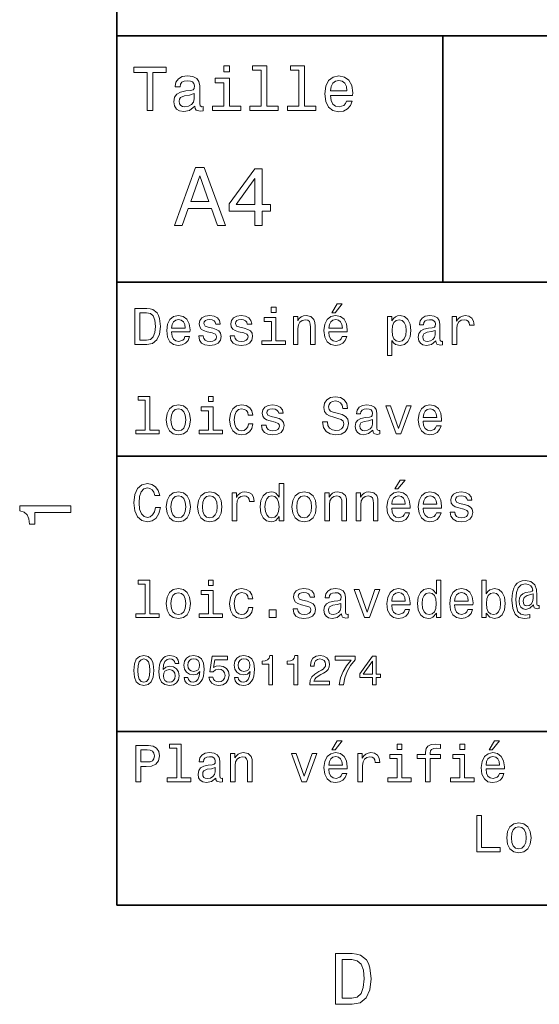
# Model space of a CAD drawing. Extents: x 0 to 210, y 0 to 297.
# Tile 1 of 5: x 3 to 39, y 3 to 71. Entities that reach past the tile are written whole.
import ezdxf

# ---------------------------------------------------------------- set-up
doc = ezdxf.new("R2010")
doc.units = 0

msp = doc.modelspace()

# ---------------------------------------------------------------- linework, layer by layer
at = {"color": 7, "lineweight": 35}
for p, q in [((10, 287), (10, 10)), ((10, 10), (10, 70)), ((10, 70), (200, 70)), ((10, 53), (75, 53)), ((10, 41), (75, 41)), ((10, 22), (75, 22)), ((10, 10), (200, 10)), ((10, 10), (200, 10))]:
    msp.add_line(p, q, dxfattribs=at)
at = {"color": 7, "lineweight": 35, "ltscale": 0.425}
msp.add_line((32.5, 53), (32.5, 70), dxfattribs=at)
at = {"color": 7, "lineweight": 13}
for points in [[(12.102305, 64.837173), (12.5, 64.837173), (12.5, 67.47406), (13.407782, 67.47406), (13.407782, 67.837173), (11.190202, 67.837173), (11.190202, 67.47406), (12.102305, 67.47406)], [(17.786743, 67.940918), (17.384727, 67.940918), (17.384727, 67.508644), (17.786743, 67.508644)], [(19.969742, 67.621033), (19.969742, 65.157059), (19.187321, 65.157059), (19.187321, 64.837173), (21.128242, 64.837173), (21.128242, 65.157059), (20.350145, 65.157059), (20.350145, 67.940918), (19.373199, 67.940918), (19.373199, 67.621033)], [(22.572048, 67.621033), (22.572048, 65.157059), (21.789627, 65.157059), (21.789627, 64.837173), (23.730549, 64.837173), (23.730549, 65.157059), (22.95245, 65.157059), (22.95245, 67.940918), (21.975506, 67.940918), (21.975506, 67.621033)], [(15.387609, 65.139771), (15.387609, 65.126801), (15.409222, 64.979828), (15.474064, 64.876076), (15.746398, 64.793945), (15.958214, 64.828529), (15.958214, 65.122475), (15.867435, 65.109505), (15.746398, 65.165703), (15.724785, 65.338615), (15.724785, 66.540344), (15.672911, 66.84726), (15.521614, 67.0634), (15.257925, 67.193085), (14.886168, 67.240631), (14.523055, 67.188759), (14.255043, 67.041786), (14.086455, 66.812675), (14.03026, 66.510086), (14.03026, 66.484146), (14.371758, 66.484146), (14.402018, 66.665703), (14.497118, 66.795387), (14.652739, 66.873199), (14.873199, 66.903458), (15.085014, 66.881844), (15.236311, 66.817001), (15.327089, 66.704605), (15.357349, 66.548988), (15.340057, 66.367432), (15.270893, 66.276657), (15.097982, 66.233429), (14.773775, 66.198845), (14.402018, 66.121033), (14.138329, 65.982704), (13.982709, 65.766571), (13.935159, 65.446686), (13.978386, 65.161385), (14.112392, 64.949562), (14.32853, 64.815559), (14.626801, 64.768013), (15.028818, 64.858788)], [(17.773775, 65.157059), (17.773775, 67.080688), (16.796829, 67.080688), (16.796829, 66.756485), (17.393372, 66.756485), (17.393372, 65.157059), (16.615274, 65.157059), (16.615274, 64.837173), (18.56052, 64.837173), (18.56052, 65.157059)], [(24.750721, 65.887604), (26.272335, 65.887604), (26.276657, 66.064842), (26.207493, 66.561958), (26.017292, 66.933716), (25.714699, 67.158501), (25.312681, 67.240631), (24.919308, 67.154175), (24.616714, 66.912102), (24.422192, 66.51873), (24.353027, 66), (24.417868, 65.4683), (24.612392, 65.079247), (24.910664, 64.837173), (25.299713, 64.755043), (25.636889, 64.811234), (25.913546, 64.958214), (26.116714, 65.191643), (26.233429, 65.502876), (25.857349, 65.502876), (25.779541, 65.329971), (25.667149, 65.200287), (25.347263, 65.096542), (25.100864, 65.144089), (24.914986, 65.295387), (24.793949, 65.541786), (24.750721, 65.874634)], [(24.750721, 66.207489), (24.798271, 66.50576), (24.914986, 66.726219), (25.09222, 66.860229), (25.325649, 66.907776), (25.554756, 66.860229), (25.731989, 66.726219), (25.840057, 66.50576), (25.878963, 66.207489)], [(15.344381, 65.649857), (15.292507, 65.425072), (15.154179, 65.252159), (14.946686, 65.139771), (14.691643, 65.100861), (14.527378, 65.122475), (14.410664, 65.191643), (14.337176, 65.312675), (14.315562, 65.481262), (14.332853, 65.632561), (14.402018, 65.740631), (14.678675, 65.861671), (15.028818, 65.913544), (15.344381, 66.017288)], [(13.982709, 56.9049), (14.512968, 56.9049), (14.933718, 58.080692), (16.53026, 58.080692), (16.951008, 56.9049), (17.492796, 56.9049), (16.028818, 60.910664), (15.440922, 60.910664)], [(19.521614, 56.9049), (20.040346, 56.9049), (20.040346, 57.896255), (20.61095, 57.896255), (20.61095, 58.357349), (20.040346, 58.357349), (20.040346, 60.818443), (19.51585, 60.818443), (17.763689, 58.403458), (17.763689, 57.896255), (19.521614, 57.896255)], [(15.118155, 58.570606), (15.73487, 60.334293), (16.351585, 58.570606)], [(18.247839, 58.357349), (19.521614, 60.149857), (19.521614, 58.357349)], [(12.080691, 51.190563), (11.248559, 51.190563), (11.248559, 48.690563), (12.080691, 48.690563), (12.473343, 48.769814), (12.76513, 49.011169), (12.945245, 49.40382), (13.010086, 49.940563), (12.95245, 50.488113), (12.880404, 50.70425), (12.779539, 50.877163), (12.487752, 51.111313), (12.29683, 51.168949)], [(20.992796, 51.27702), (20.65778, 51.27702), (20.65778, 50.916786), (20.992796, 50.916786)], [(24.847263, 50.88797), (25.059799, 50.88797), (25.560518, 51.500362), (25.207493, 51.500362)], [(12.055475, 50.891571), (12.32925, 50.837536), (12.516571, 50.671829), (12.628242, 50.376442), (12.664265, 49.940563), (12.62464, 49.519093), (12.512968, 49.223705), (12.322046, 49.047192), (12.055475, 48.989555), (11.583573, 48.989555), (11.583573, 50.891571)], [(13.784582, 49.565922), (15.052593, 49.565922), (15.056196, 49.713619), (14.998559, 50.127884), (14.840057, 50.437683), (14.587896, 50.625), (14.252882, 50.693443), (13.925072, 50.621399), (13.672911, 50.41967), (13.510807, 50.091862), (13.45317, 49.659584), (13.507204, 49.216499), (13.669309, 48.892292), (13.917868, 48.690563), (14.242075, 48.62212), (14.523055, 48.668949), (14.753602, 48.791428), (14.922911, 48.98595), (15.020173, 49.245319), (14.706772, 49.245319), (14.641931, 49.101227), (14.548271, 48.993156), (14.2817, 48.9067), (14.076368, 48.946327), (13.92147, 49.072407), (13.820605, 49.27774), (13.784582, 49.555115)], [(13.784582, 49.832493), (13.824207, 50.081055), (13.92147, 50.264771), (14.069164, 50.376442), (14.263689, 50.416069), (14.454611, 50.376442), (14.602305, 50.264771), (14.692363, 50.081055), (14.724784, 49.832493)], [(16.623199, 49.818085), (16.317003, 49.890129), (16.090057, 49.972984), (16.014408, 50.142292), (16.036022, 50.261169), (16.111671, 50.347622), (16.23415, 50.401657), (16.410664, 50.423271), (16.579971, 50.401657), (16.713257, 50.336815), (16.799711, 50.239555), (16.835735, 50.109871), (17.145533, 50.109871), (17.145533, 50.117077), (17.091499, 50.351227), (16.943804, 50.534943), (16.713257, 50.650219), (16.410664, 50.693443), (16.104467, 50.650219), (15.881124, 50.531342), (15.740634, 50.354828), (15.697407, 50.131485), (15.729827, 49.915348), (15.830692, 49.76405), (15.996398, 49.655983), (16.237753, 49.580334), (16.590778, 49.493877), (16.806915, 49.40382), (16.864553, 49.331772), (16.886168, 49.223705), (16.853746, 49.09042), (16.767292, 48.989555), (16.626801, 48.924713), (16.439482, 48.903099), (16.241354, 48.924713), (16.097263, 49.000362), (16, 49.122841), (15.960375, 49.292149), (15.654179, 49.292149), (15.704611, 49.003963), (15.852305, 48.795029), (16.086456, 48.668949), (16.410664, 48.62212), (16.749279, 48.668949), (16.997839, 48.795029), (17.149136, 48.996758), (17.203171, 49.259727), (17.163544, 49.486671), (17.051872, 49.641571), (16.868156, 49.742435)], [(18.791786, 49.818085), (18.485592, 49.890129), (18.258646, 49.972984), (18.182997, 50.142292), (18.204611, 50.261169), (18.28026, 50.347622), (18.402739, 50.401657), (18.57925, 50.423271), (18.74856, 50.401657), (18.881844, 50.336815), (18.9683, 50.239555), (19.004322, 50.109871), (19.314121, 50.109871), (19.314121, 50.117077), (19.260086, 50.351227), (19.112392, 50.534943), (18.881844, 50.650219), (18.57925, 50.693443), (18.273056, 50.650219), (18.049713, 50.531342), (17.909222, 50.354828), (17.865993, 50.131485), (17.898415, 49.915348), (17.999279, 49.76405), (18.164986, 49.655983), (18.406342, 49.580334), (18.759367, 49.493877), (18.975504, 49.40382), (19.033142, 49.331772), (19.054756, 49.223705), (19.022335, 49.09042), (18.935879, 48.989555), (18.795389, 48.924713), (18.60807, 48.903099), (18.409943, 48.924713), (18.26585, 49.000362), (18.168589, 49.122841), (18.128963, 49.292149), (17.822767, 49.292149), (17.873199, 49.003963), (18.020893, 48.795029), (18.255043, 48.668949), (18.57925, 48.62212), (18.917868, 48.668949), (19.166428, 48.795029), (19.317722, 48.996758), (19.371758, 49.259727), (19.332134, 49.486671), (19.220463, 49.641571), (19.036743, 49.742435)], [(20.981989, 48.957134), (20.981989, 50.560158), (20.167868, 50.560158), (20.167868, 50.289986), (20.664986, 50.289986), (20.664986, 48.957134), (20.016571, 48.957134), (20.016571, 48.690563), (21.637608, 48.690563), (21.637608, 48.957134)], [(22.181557, 48.690563), (22.498558, 48.690563), (22.498558, 49.807278), (22.530979, 50.063042), (22.635447, 50.250362), (22.79755, 50.365635), (23.013689, 50.408863), (23.1866, 50.372841), (23.294668, 50.275578), (23.348703, 50.113472), (23.366714, 49.897335), (23.366714, 48.690563), (23.683718, 48.690563), (23.683718, 49.962177), (23.669308, 50.217941), (23.604465, 50.430477), (23.39193, 50.625), (23.060518, 50.693443), (22.876801, 50.668228), (22.721901, 50.599785), (22.588615, 50.484512), (22.48415, 50.329613), (22.48415, 50.625), (22.181557, 50.625)], [(24.627522, 49.565922), (25.895533, 49.565922), (25.899136, 49.713619), (25.841499, 50.127884), (25.682997, 50.437683), (25.430836, 50.625), (25.095821, 50.693443), (24.768011, 50.621399), (24.51585, 50.41967), (24.353746, 50.091862), (24.296108, 49.659584), (24.350143, 49.216499), (24.512247, 48.892292), (24.760807, 48.690563), (25.085014, 48.62212), (25.365993, 48.668949), (25.596542, 48.791428), (25.76585, 48.98595), (25.863113, 49.245319), (25.549711, 49.245319), (25.484871, 49.101227), (25.391209, 48.993156), (25.12464, 48.9067), (24.919308, 48.946327), (24.764408, 49.072407), (24.663544, 49.27774), (24.627522, 49.555115)], [(24.627522, 49.832493), (24.667147, 50.081055), (24.764408, 50.264771), (24.912104, 50.376442), (25.106628, 50.416069), (25.29755, 50.376442), (25.445244, 50.264771), (25.535301, 50.081055), (25.567722, 49.832493)], [(28.986311, 50.326012), (28.986311, 50.625), (28.669308, 50.625), (28.669308, 47.941284), (28.986311, 47.941284), (28.986311, 48.98595), (29.097982, 48.816643), (29.224064, 48.704971), (29.541067, 48.62212), (29.84366, 48.690563), (30.081411, 48.895893), (30.236311, 49.2201), (30.293949, 49.659584), (30.236311, 50.095463), (30.081411, 50.41967), (29.84366, 50.621399), (29.541067, 50.693443), (29.368156, 50.671829), (29.220461, 50.603386), (29.094381, 50.488113)], [(29.487032, 48.9067), (29.274496, 48.953533), (29.119596, 49.097622), (29.022335, 49.331772), (28.989914, 49.659584), (29.022335, 49.983791), (29.119596, 50.217941), (29.274496, 50.358429), (29.487032, 50.408863), (29.681557, 50.358429), (29.836456, 50.21434), (29.933718, 49.98019), (29.96974, 49.659584), (29.933718, 49.335377), (29.836456, 49.097622), (29.681557, 48.953533)], [(32.005043, 48.942726), (32.005043, 48.931919), (32.023056, 48.809441), (32.077091, 48.722984), (32.304035, 48.654541), (32.480549, 48.683357), (32.480549, 48.928314), (32.4049, 48.917507), (32.304035, 48.96434), (32.286026, 49.108429), (32.286026, 50.109871), (32.242798, 50.365635), (32.116714, 50.54575), (31.896975, 50.65382), (31.587177, 50.693443), (31.284582, 50.650219), (31.061239, 50.52774), (30.92075, 50.336815), (30.87392, 50.084656), (30.87392, 50.063042), (31.158503, 50.063042), (31.183718, 50.21434), (31.26297, 50.322407), (31.392653, 50.387249), (31.57637, 50.412464), (31.752882, 50.394455), (31.878963, 50.34042), (31.954613, 50.246758), (31.979828, 50.117077), (31.965418, 49.965778), (31.907782, 49.890129), (31.763689, 49.854107), (31.493517, 49.825291), (31.183718, 49.760448), (30.963978, 49.645176), (30.834295, 49.465057), (30.79467, 49.19849), (30.830692, 48.960735), (30.942364, 48.784222), (31.122478, 48.67255), (31.371038, 48.632927), (31.706053, 48.708576)], [(33.143372, 48.690563), (33.460377, 48.690563), (33.460377, 49.796471), (33.492798, 50.063042), (33.590057, 50.253963), (33.748558, 50.369236), (33.961098, 50.408863), (34.119598, 50.383648), (34.238472, 50.3116), (34.31052, 50.189121), (34.335739, 50.023415), (34.656342, 50.023415), (34.613113, 50.315205), (34.49424, 50.524136), (34.296112, 50.650219), (34.02594, 50.693443), (33.84222, 50.664627), (33.68372, 50.592579), (33.543228, 50.4701), (33.431557, 50.304398), (33.431557, 50.625), (33.143372, 50.625)], [(31.969021, 49.367798), (31.925793, 49.180477), (31.81052, 49.036385), (31.637609, 48.942726), (31.425074, 48.910305), (31.288185, 48.928314), (31.190924, 48.98595), (31.129684, 49.086815), (31.111673, 49.227306), (31.126081, 49.353386), (31.183718, 49.443443), (31.414267, 49.544312), (31.706053, 49.587536), (31.969021, 49.673992)], [(11.96902, 44.850864), (11.96902, 42.79755), (11.317003, 42.79755), (11.317003, 42.530979), (12.934438, 42.530979), (12.934438, 42.79755), (12.286023, 42.79755), (12.286023, 45.117435), (11.471902, 45.117435), (11.471902, 44.850864)], [(16.655621, 45.117435), (16.320606, 45.117435), (16.320606, 44.757202), (16.655621, 44.757202)], [(24.526657, 43.355907), (24.198847, 43.355907), (24.270893, 42.974064), (24.451008, 42.693085), (24.728386, 42.523773), (25.103025, 42.462536), (25.474064, 42.520172), (25.751442, 42.678673), (25.927954, 42.927231), (25.992794, 43.255043), (25.938761, 43.55043), (25.787464, 43.741352), (25.542507, 43.867435), (25.214697, 43.961094), (24.933718, 44.029537), (24.75, 44.108788), (24.645533, 44.224064), (24.613113, 44.404179), (24.645533, 44.56628), (24.739193, 44.688759), (24.883286, 44.771614), (25.081411, 44.80043), (25.283142, 44.764408), (25.441643, 44.667145), (25.546108, 44.505043), (25.596542, 44.285301), (25.924351, 44.285301), (25.924351, 44.292507), (25.866714, 44.631123), (25.697407, 44.883286), (25.430836, 45.041786), (25.070606, 45.095821), (24.746397, 45.041786), (24.494236, 44.890488), (24.332132, 44.656338), (24.274494, 44.353745), (24.321325, 44.083572), (24.458214, 43.899857), (24.674351, 43.777378), (24.96974, 43.683716), (25.261528, 43.600864), (25.481268, 43.521614), (25.614553, 43.406338), (25.661383, 43.219021), (25.618156, 43.028099), (25.506485, 42.884007), (25.337175, 42.793949), (25.117435, 42.765129), (24.872478, 42.804756), (24.685158, 42.920029), (24.566282, 43.107349)], [(13.413545, 43.496399), (13.471182, 43.056915), (13.636888, 42.732708), (13.899856, 42.530979), (14.252882, 42.462536), (14.602305, 42.530979), (14.865273, 42.729107), (15.030979, 43.053314), (15.092218, 43.496399), (15.030979, 43.935879), (14.865273, 44.263687), (14.602305, 44.461815), (14.252882, 44.533859), (13.899856, 44.461815), (13.636888, 44.260086), (13.471182, 43.935879)], [(13.737752, 43.5), (13.770173, 43.824207), (13.871037, 44.058357), (14.033141, 44.20245), (14.252882, 44.25288), (14.46902, 44.20245), (14.631124, 44.061958), (14.731989, 43.824207), (14.768011, 43.5), (14.731989, 43.172188), (14.631124, 42.934437), (14.46902, 42.790344), (14.252882, 42.743515), (14.033141, 42.790344), (13.871037, 42.934437), (13.770173, 43.172188)], [(16.644814, 42.79755), (16.644814, 44.400574), (15.830692, 44.400574), (15.830692, 44.130402), (16.32781, 44.130402), (16.32781, 42.79755), (15.679395, 42.79755), (15.679395, 42.530979), (17.300432, 42.530979), (17.300432, 42.79755)], [(19.07637, 43.824207), (19.389771, 43.824207), (19.324928, 44.112392), (19.170029, 44.339336), (18.928675, 44.479828), (18.615274, 44.533859), (18.269453, 44.461815), (18.006485, 44.260086), (17.840778, 43.932278), (17.783142, 43.492794), (17.837177, 43.056915), (17.999279, 42.732708), (18.255043, 42.530979), (18.604467, 42.462536), (18.914265, 42.516571), (19.155621, 42.667866), (19.321327, 42.905621), (19.393372, 43.222622), (19.090778, 43.222622), (19.036743, 43.020893), (18.935879, 42.869595), (18.791786, 42.775936), (18.615274, 42.747116), (18.395535, 42.793949), (18.237032, 42.938038), (18.139771, 43.172188), (18.107349, 43.503601), (18.139771, 43.827808), (18.240635, 44.061958), (18.402739, 44.206051), (18.615274, 44.256485), (18.802593, 44.224064), (18.943085, 44.141209), (19.036743, 44.004322)], [(20.960375, 43.658501), (20.654179, 43.730545), (20.427235, 43.8134), (20.351585, 43.982708), (20.373199, 44.101585), (20.448849, 44.188038), (20.571325, 44.242073), (20.747839, 44.263687), (20.917147, 44.242073), (21.050432, 44.177231), (21.136887, 44.079971), (21.172911, 43.950287), (21.482708, 43.950287), (21.482708, 43.957493), (21.428675, 44.191643), (21.280979, 44.375359), (21.050432, 44.490635), (20.747839, 44.533859), (20.441643, 44.490635), (20.2183, 44.371758), (20.07781, 44.195244), (20.034582, 43.971901), (20.067003, 43.755764), (20.167868, 43.604465), (20.333572, 43.496399), (20.574928, 43.42075), (20.927954, 43.334293), (21.144093, 43.244236), (21.201729, 43.172188), (21.223343, 43.064121), (21.190922, 42.930836), (21.104467, 42.829971), (20.963978, 42.765129), (20.776657, 42.743515), (20.578529, 42.765129), (20.434437, 42.840778), (20.337177, 42.963257), (20.29755, 43.132565), (19.991356, 43.132565), (20.041786, 42.844379), (20.189482, 42.635445), (20.423632, 42.509365), (20.747839, 42.462536), (21.086456, 42.509365), (21.335014, 42.635445), (21.486311, 42.837173), (21.540346, 43.100143), (21.500721, 43.327087), (21.38905, 43.481987), (21.205332, 43.582851)], [(27.667868, 42.783142), (27.667868, 42.772335), (27.685879, 42.649857), (27.739914, 42.5634), (27.966858, 42.494957), (28.143372, 42.523773), (28.143372, 42.76873), (28.067722, 42.757923), (27.966858, 42.804756), (27.948847, 42.948845), (27.948847, 43.950287), (27.905619, 44.206051), (27.779539, 44.386166), (27.559797, 44.494236), (27.25, 44.533859), (26.947407, 44.490635), (26.724064, 44.368156), (26.583572, 44.177231), (26.536743, 43.925072), (26.536743, 43.903458), (26.821325, 43.903458), (26.846542, 44.054756), (26.925793, 44.162823), (27.055475, 44.227665), (27.239193, 44.25288), (27.415705, 44.234871), (27.541786, 44.180836), (27.617435, 44.087173), (27.642651, 43.957493), (27.628241, 43.806194), (27.570604, 43.730545), (27.426512, 43.694523), (27.15634, 43.665707), (26.846542, 43.600864), (26.626801, 43.485592), (26.497118, 43.305473), (26.457493, 43.038906), (26.493515, 42.801151), (26.605186, 42.624638), (26.785301, 42.512966), (27.033861, 42.473343), (27.368876, 42.548992)], [(29.267292, 42.530979), (29.602306, 42.530979), (30.308357, 44.465416), (29.980547, 44.465416), (29.4366, 42.905621), (28.881845, 44.465416), (28.550432, 44.465416)], [(31.133286, 43.406338), (32.401299, 43.406338), (32.4049, 43.554035), (32.347263, 43.9683), (32.188763, 44.278099), (31.9366, 44.465416), (31.601585, 44.533859), (31.273777, 44.461815), (31.021614, 44.260086), (30.85951, 43.932278), (30.801874, 43.5), (30.855909, 43.056915), (31.018013, 42.732708), (31.266571, 42.530979), (31.590778, 42.462536), (31.871759, 42.509365), (32.102306, 42.631844), (32.271614, 42.826366), (32.368877, 43.085735), (32.055477, 43.085735), (31.990635, 42.941643), (31.896975, 42.833572), (31.630404, 42.747116), (31.425074, 42.786743), (31.270174, 42.912823), (31.16931, 43.118156), (31.133286, 43.395531)], [(31.133286, 43.672909), (31.172911, 43.921471), (31.270174, 44.105186), (31.417868, 44.216858), (31.612392, 44.256485), (31.803314, 44.216858), (31.95101, 44.105186), (32.041069, 43.921471), (32.073486, 43.672909)], [(27.631844, 43.208214), (27.588615, 43.020893), (27.473343, 42.876801), (27.300432, 42.783142), (27.087896, 42.750721), (26.951008, 42.76873), (26.853745, 42.826366), (26.792507, 42.927231), (26.774494, 43.067722), (26.788904, 43.193802), (26.846542, 43.283859), (27.077089, 43.384727), (27.368876, 43.427952), (27.631844, 43.514408)], [(12.667868, 37.460373), (12.595821, 37.15778), (12.476945, 36.941643), (12.311239, 36.808357), (12.116714, 36.765129), (11.882565, 36.829971), (11.698847, 37.024494), (11.576369, 37.341499), (11.536743, 37.780979), (11.576369, 38.216858), (11.695245, 38.537464), (11.878963, 38.731987), (12.116714, 38.80043), (12.289625, 38.764408), (12.43732, 38.663544), (12.552593, 38.501442), (12.631845, 38.278099), (12.974064, 38.278099), (12.865994, 38.620316), (12.678675, 38.879681), (12.422911, 39.041786), (12.116714, 39.099422), (11.73487, 39.009365), (11.443084, 38.757202), (11.255764, 38.342937), (11.190922, 37.780979), (11.255764, 37.219021), (11.443084, 36.804756), (11.73487, 36.548992), (12.116714, 36.462536), (12.451729, 36.530979), (12.721902, 36.721901), (12.912825, 37.035301), (13.013689, 37.460373)], [(21.201729, 36.829971), (21.201729, 36.530979), (21.518732, 36.530979), (21.518732, 39.117435), (21.205332, 39.117435), (21.205332, 38.170029), (20.963978, 38.443802), (20.816282, 38.508644), (20.646975, 38.533859), (20.340778, 38.461815), (20.103027, 38.260086), (19.948128, 37.935879), (19.894093, 37.5), (19.948128, 37.064121), (20.103027, 36.736309), (20.340778, 36.530979), (20.646975, 36.462536), (20.816282, 36.487751), (20.967579, 36.552593)], [(29.184439, 38.728386), (29.396975, 38.728386), (29.897696, 39.340778), (29.544668, 39.340778)], [(13.413545, 37.496399), (13.471182, 37.056915), (13.636888, 36.732708), (13.899856, 36.530979), (14.252882, 36.462536), (14.602305, 36.530979), (14.865273, 36.729107), (15.030979, 37.053314), (15.092218, 37.496399), (15.030979, 37.935879), (14.865273, 38.263687), (14.602305, 38.461815), (14.252882, 38.533859), (13.899856, 38.461815), (13.636888, 38.260086), (13.471182, 37.935879)], [(13.737752, 37.5), (13.770173, 37.824207), (13.871037, 38.058357), (14.033141, 38.20245), (14.252882, 38.25288), (14.46902, 38.20245), (14.631124, 38.061958), (14.731989, 37.824207), (14.768011, 37.5), (14.731989, 37.172188), (14.631124, 36.934437), (14.46902, 36.790344), (14.252882, 36.743515), (14.033141, 36.790344), (13.871037, 36.934437), (13.770173, 37.172188)], [(15.582132, 37.496399), (15.63977, 37.056915), (15.805475, 36.732708), (16.068443, 36.530979), (16.421471, 36.462536), (16.770893, 36.530979), (17.033861, 36.729107), (17.199568, 37.053314), (17.260807, 37.496399), (17.199568, 37.935879), (17.033861, 38.263687), (16.770893, 38.461815), (16.421471, 38.533859), (16.068443, 38.461815), (15.805475, 38.260086), (15.63977, 37.935879)], [(15.90634, 37.5), (15.938761, 37.824207), (16.039625, 38.058357), (16.201729, 38.20245), (16.421471, 38.25288), (16.637608, 38.20245), (16.799711, 38.061958), (16.900578, 37.824207), (16.9366, 37.5), (16.900578, 37.172188), (16.799711, 36.934437), (16.637608, 36.790344), (16.421471, 36.743515), (16.201729, 36.790344), (16.039625, 36.934437), (15.938761, 37.172188)], [(17.963257, 36.530979), (18.28026, 36.530979), (18.28026, 37.636887), (18.312679, 37.903458), (18.409943, 38.094379), (18.568443, 38.209652), (18.780979, 38.249279), (18.939482, 38.224064), (19.058357, 38.152016), (19.130404, 38.029537), (19.155621, 37.863831), (19.476225, 37.863831), (19.432999, 38.155621), (19.314121, 38.364552), (19.115993, 38.490635), (18.845821, 38.533859), (18.662104, 38.505043), (18.503603, 38.432995), (18.363113, 38.310516), (18.251442, 38.144814), (18.251442, 38.465416), (17.963257, 38.465416)], [(20.701008, 38.249279), (20.909943, 38.198845), (21.068443, 38.058357), (21.162104, 37.824207), (21.198128, 37.5), (21.162104, 37.172188), (21.068443, 36.938038), (20.909943, 36.793949), (20.701008, 36.747116), (20.502882, 36.793949), (20.351585, 36.938038), (20.250721, 37.175793), (20.2183, 37.5), (20.250721, 37.820606), (20.351585, 38.054756), (20.502882, 38.198845)], [(22.087896, 37.496399), (22.145533, 37.056915), (22.311239, 36.732708), (22.574207, 36.530979), (22.927235, 36.462536), (23.276657, 36.530979), (23.539625, 36.729107), (23.70533, 37.053314), (23.766571, 37.496399), (23.70533, 37.935879), (23.539625, 38.263687), (23.276657, 38.461815), (22.927235, 38.533859), (22.574207, 38.461815), (22.311239, 38.260086), (22.145533, 37.935879)], [(22.412104, 37.5), (22.444525, 37.824207), (22.545389, 38.058357), (22.707493, 38.20245), (22.927235, 38.25288), (23.143372, 38.20245), (23.305475, 38.061958), (23.40634, 37.824207), (23.442364, 37.5), (23.40634, 37.172188), (23.305475, 36.934437), (23.143372, 36.790344), (22.927235, 36.743515), (22.707493, 36.790344), (22.545389, 36.934437), (22.444525, 37.172188)], [(24.350143, 36.530979), (24.667147, 36.530979), (24.667147, 37.647694), (24.699568, 37.903458), (24.804035, 38.090778), (24.966137, 38.206051), (25.182278, 38.249279), (25.355186, 38.213257), (25.463257, 38.115993), (25.517292, 37.953888), (25.535301, 37.737751), (25.535301, 36.530979), (25.852306, 36.530979), (25.852306, 37.802593), (25.837896, 38.058357), (25.773054, 38.270893), (25.560518, 38.465416), (25.229107, 38.533859), (25.045389, 38.508644), (24.89049, 38.440201), (24.757204, 38.324928), (24.652737, 38.170029), (24.652737, 38.465416), (24.350143, 38.465416)], [(26.51873, 36.530979), (26.835735, 36.530979), (26.835735, 37.647694), (26.868156, 37.903458), (26.972622, 38.090778), (27.134726, 38.206051), (27.350864, 38.249279), (27.523775, 38.213257), (27.631844, 38.115993), (27.685879, 37.953888), (27.70389, 37.737751), (27.70389, 36.530979), (28.020893, 36.530979), (28.020893, 37.802593), (28.006483, 38.058357), (27.941643, 38.270893), (27.729107, 38.465416), (27.397694, 38.533859), (27.213976, 38.508644), (27.059078, 38.440201), (26.925793, 38.324928), (26.821325, 38.170029), (26.821325, 38.465416), (26.51873, 38.465416)], [(28.964697, 37.406338), (30.23271, 37.406338), (30.236311, 37.554035), (30.178675, 37.9683), (30.020174, 38.278099), (29.768011, 38.465416), (29.432997, 38.533859), (29.105188, 38.461815), (28.853025, 38.260086), (28.690922, 37.932278), (28.633286, 37.5), (28.687321, 37.056915), (28.849424, 36.732708), (29.097982, 36.530979), (29.42219, 36.462536), (29.703171, 36.509365), (29.933718, 36.631844), (30.103025, 36.826366), (30.200289, 37.085735), (29.886889, 37.085735), (29.822046, 36.941643), (29.728386, 36.833572), (29.461815, 36.747116), (29.256485, 36.786743), (29.101585, 36.912823), (29.000721, 37.118156), (28.964697, 37.395531)], [(28.964697, 37.672909), (29.004322, 37.921471), (29.101585, 38.105186), (29.249279, 38.216858), (29.443804, 38.256485), (29.634726, 38.216858), (29.782421, 38.105186), (29.872478, 37.921471), (29.9049, 37.672909)], [(31.133286, 37.406338), (32.401299, 37.406338), (32.4049, 37.554035), (32.347263, 37.9683), (32.188763, 38.278099), (31.9366, 38.465416), (31.601585, 38.533859), (31.273777, 38.461815), (31.021614, 38.260086), (30.85951, 37.932278), (30.801874, 37.5), (30.855909, 37.056915), (31.018013, 36.732708), (31.266571, 36.530979), (31.590778, 36.462536), (31.871759, 36.509365), (32.102306, 36.631844), (32.271614, 36.826366), (32.368877, 37.085735), (32.055477, 37.085735), (31.990635, 36.941643), (31.896975, 36.833572), (31.630404, 36.747116), (31.425074, 36.786743), (31.270174, 36.912823), (31.16931, 37.118156), (31.133286, 37.395531)], [(31.133286, 37.672909), (31.172911, 37.921471), (31.270174, 38.105186), (31.417868, 38.216858), (31.612392, 38.256485), (31.803314, 38.216858), (31.95101, 38.105186), (32.041069, 37.921471), (32.073486, 37.672909)], [(33.971901, 37.658501), (33.66571, 37.730545), (33.438763, 37.8134), (33.363113, 37.982708), (33.384727, 38.101585), (33.460377, 38.188038), (33.582855, 38.242073), (33.759369, 38.263687), (33.928677, 38.242073), (34.061962, 38.177231), (34.148415, 38.079971), (34.184441, 37.950287), (34.49424, 37.950287), (34.49424, 37.957493), (34.440201, 38.191643), (34.292511, 38.375359), (34.061962, 38.490635), (33.759369, 38.533859), (33.453171, 38.490635), (33.229828, 38.371758), (33.08934, 38.195244), (33.046112, 37.971901), (33.078529, 37.755764), (33.179398, 37.604465), (33.3451, 37.496399), (33.586456, 37.42075), (33.939484, 37.334293), (34.155621, 37.244236), (34.213257, 37.172188), (34.234871, 37.064121), (34.202454, 36.930836), (34.115997, 36.829971), (33.975506, 36.765129), (33.788185, 36.743515), (33.590057, 36.765129), (33.445969, 36.840778), (33.348705, 36.963257), (33.309082, 37.132565), (33.002884, 37.132565), (33.053314, 36.844379), (33.201012, 36.635445), (33.435158, 36.509365), (33.759369, 36.462536), (34.097984, 36.509365), (34.346542, 36.635445), (34.497841, 36.837173), (34.551872, 37.100143), (34.512249, 37.327087), (34.400578, 37.481987), (34.216858, 37.582851)], [(6.833213, 37.109222), (6.833213, 37.568153), (3.307997, 37.568153), (3.307997, 37.225216), (3.615634, 37.134438), (3.822406, 36.952881), (3.943444, 36.675503), (3.98379, 36.292217), (4.341859, 36.292217), (4.341859, 37.109222)], [(11.96902, 32.170029), (11.96902, 30.116714), (11.317003, 30.116714), (11.317003, 29.850143), (12.934438, 29.850143), (12.934438, 30.116714), (12.286023, 30.116714), (12.286023, 32.4366), (11.471902, 32.4366), (11.471902, 32.170029)], [(16.655621, 32.4366), (16.320606, 32.4366), (16.320606, 32.076366), (16.655621, 32.076366)], [(32.04467, 30.149136), (32.04467, 29.850143), (32.361671, 29.850143), (32.361671, 32.4366), (32.048271, 32.4366), (32.048271, 31.489193), (31.806917, 31.762968), (31.659224, 31.827808), (31.489914, 31.853025), (31.183718, 31.780979), (30.945967, 31.57925), (30.791067, 31.255043), (30.737032, 30.819164), (30.791067, 30.383286), (30.945967, 30.055475), (31.183718, 29.850143), (31.489914, 29.7817), (31.659224, 29.806915), (31.81052, 29.871758)], [(35.492077, 30.149136), (35.726227, 29.871758), (36.046833, 29.7817), (36.349426, 29.850143), (36.590782, 30.055475), (36.742077, 30.383286), (36.799713, 30.819164), (36.742077, 31.255043), (36.587177, 31.57925), (36.349426, 31.780979), (36.046833, 31.853025), (35.729828, 31.759365), (35.600147, 31.644091), (35.492077, 31.489193), (35.492077, 32.4366), (35.175072, 32.4366), (35.175072, 29.850143), (35.492077, 29.850143)], [(39.130409, 30.487751), (39.130409, 30.696686), (39.072769, 30.685879), (39.004326, 30.711094), (38.982712, 30.786743), (38.982712, 31.377522), (38.953896, 31.795389), (38.838619, 32.105186), (38.568447, 32.335735), (38.190205, 32.418587), (37.970467, 32.396973), (37.783142, 32.33213), (37.62104, 32.224064), (37.491356, 32.072765), (37.390495, 31.881844), (37.318447, 31.647694), (37.275219, 31.366714), (37.260811, 31.049711), (37.311241, 30.491354), (37.473347, 30.0951), (37.743519, 29.857347), (38.128967, 29.7817), (38.481991, 29.839336), (38.481991, 30.077089), (38.172195, 30.019451), (37.873199, 30.08069), (37.675076, 30.278818), (37.567005, 30.613832), (37.534584, 31.100143), (37.57061, 31.575647), (37.693085, 31.914265), (37.891212, 32.119595), (38.179398, 32.188038), (38.399139, 32.148415), (38.561241, 32.054756), (38.662109, 31.914265), (38.698128, 31.752161), (38.658504, 31.672911), (38.550438, 31.636887), (38.197411, 31.582851), (38.002884, 31.503601), (37.862396, 31.381123), (37.779541, 31.211815), (37.754326, 30.988472), (37.786747, 30.747118), (37.876804, 30.567001), (38.024498, 30.45533), (38.219025, 30.419308), (38.503605, 30.494957), (38.744961, 30.732708), (38.744961, 30.711094), (38.802597, 30.520172), (39.000725, 30.462536)], [(13.413545, 30.815561), (13.471182, 30.37608), (13.636888, 30.051872), (13.899856, 29.850143), (14.252882, 29.7817), (14.602305, 29.850143), (14.865273, 30.048271), (15.030979, 30.372478), (15.092218, 30.815561), (15.030979, 31.255043), (14.865273, 31.582851), (14.602305, 31.780979), (14.252882, 31.853025), (13.899856, 31.780979), (13.636888, 31.57925), (13.471182, 31.255043)], [(13.737752, 30.819164), (13.770173, 31.143372), (13.871037, 31.377522), (14.033141, 31.521614), (14.252882, 31.572046), (14.46902, 31.521614), (14.631124, 31.381123), (14.731989, 31.143372), (14.768011, 30.819164), (14.731989, 30.491354), (14.631124, 30.253601), (14.46902, 30.109509), (14.252882, 30.062679), (14.033141, 30.109509), (13.871037, 30.253601), (13.770173, 30.491354)], [(16.644814, 30.116714), (16.644814, 31.71974), (15.830692, 31.71974), (15.830692, 31.449568), (16.32781, 31.449568), (16.32781, 30.116714), (15.679395, 30.116714), (15.679395, 29.850143), (17.300432, 29.850143), (17.300432, 30.116714)], [(19.07637, 31.143372), (19.389771, 31.143372), (19.324928, 31.431555), (19.170029, 31.658501), (18.928675, 31.79899), (18.615274, 31.853025), (18.269453, 31.780979), (18.006485, 31.57925), (17.840778, 31.25144), (17.783142, 30.811958), (17.837177, 30.37608), (17.999279, 30.051872), (18.255043, 29.850143), (18.604467, 29.7817), (18.914265, 29.835733), (19.155621, 29.987032), (19.321327, 30.224783), (19.393372, 30.541786), (19.090778, 30.541786), (19.036743, 30.340057), (18.935879, 30.188761), (18.791786, 30.0951), (18.615274, 30.066282), (18.395535, 30.113111), (18.237032, 30.257204), (18.139771, 30.491354), (18.107349, 30.822765), (18.139771, 31.146973), (18.240635, 31.381123), (18.402739, 31.525215), (18.615274, 31.575647), (18.802593, 31.543226), (18.943085, 31.460375), (19.036743, 31.323486)], [(23.128963, 30.977665), (22.822765, 31.049711), (22.595821, 31.132565), (22.520172, 31.301872), (22.541786, 31.420748), (22.617435, 31.507204), (22.739914, 31.561239), (22.916428, 31.582851), (23.085735, 31.561239), (23.219021, 31.496397), (23.305475, 31.399136), (23.341499, 31.269451), (23.651297, 31.269451), (23.651297, 31.276657), (23.597263, 31.510807), (23.449568, 31.694523), (23.219021, 31.809797), (22.916428, 31.853025), (22.610229, 31.809797), (22.386887, 31.690922), (22.246399, 31.514408), (22.203171, 31.291065), (22.235592, 31.074928), (22.336456, 30.92363), (22.502161, 30.815561), (22.743515, 30.739912), (23.096542, 30.653458), (23.312679, 30.5634), (23.370316, 30.491354), (23.39193, 30.383286), (23.35951, 30.25), (23.273056, 30.149136), (23.132565, 30.084293), (22.945244, 30.062679), (22.747118, 30.084293), (22.603025, 30.159943), (22.505764, 30.282419), (22.466137, 30.451729), (22.159943, 30.451729), (22.210375, 30.163544), (22.35807, 29.954611), (22.59222, 29.828529), (22.916428, 29.7817), (23.255043, 29.828529), (23.503601, 29.954611), (23.6549, 30.15634), (23.708935, 30.419308), (23.669308, 30.646254), (23.557636, 30.801151), (23.37392, 30.902016)], [(25.499279, 30.102304), (25.499279, 30.091497), (25.517292, 29.969019), (25.571325, 29.882565), (25.798271, 29.814121), (25.974785, 29.842939), (25.974785, 30.087896), (25.899136, 30.077089), (25.798271, 30.123919), (25.780258, 30.268011), (25.780258, 31.269451), (25.73703, 31.525215), (25.61095, 31.70533), (25.391209, 31.8134), (25.081411, 31.853025), (24.778818, 31.809797), (24.555475, 31.687319), (24.414986, 31.496397), (24.368156, 31.244236), (24.368156, 31.222622), (24.652737, 31.222622), (24.677954, 31.373919), (24.757204, 31.481987), (24.886887, 31.546829), (25.070606, 31.572046), (25.247118, 31.554033), (25.373199, 31.5), (25.448847, 31.40634), (25.474064, 31.276657), (25.459654, 31.125359), (25.402016, 31.049711), (25.257925, 31.013687), (24.987751, 30.984869), (24.677954, 30.920029), (24.458214, 30.804754), (24.328529, 30.62464), (24.288904, 30.358068), (24.324928, 30.120316), (24.4366, 29.943804), (24.616714, 29.832132), (24.865273, 29.792507), (25.200287, 29.868155)], [(27.098703, 29.850143), (27.433718, 29.850143), (28.139769, 31.784582), (27.811958, 31.784582), (27.268011, 30.224783), (26.713257, 31.784582), (26.381844, 31.784582)], [(28.964697, 30.725504), (30.23271, 30.725504), (30.236311, 30.873198), (30.178675, 31.287464), (30.020174, 31.597261), (29.768011, 31.784582), (29.432997, 31.853025), (29.105188, 31.780979), (28.853025, 31.57925), (28.690922, 31.25144), (28.633286, 30.819164), (28.687321, 30.37608), (28.849424, 30.051872), (29.097982, 29.850143), (29.42219, 29.7817), (29.703171, 29.828529), (29.933718, 29.951008), (30.103025, 30.145533), (30.200289, 30.404898), (29.886889, 30.404898), (29.822046, 30.260807), (29.728386, 30.152737), (29.461815, 30.066282), (29.256485, 30.105907), (29.101585, 30.231987), (29.000721, 30.437319), (28.964697, 30.714697)], [(28.964697, 30.992075), (29.004322, 31.240633), (29.101585, 31.424351), (29.249279, 31.536022), (29.443804, 31.575647), (29.634726, 31.536022), (29.782421, 31.424351), (29.872478, 31.240633), (29.9049, 30.992075)], [(31.543949, 31.568443), (31.752882, 31.518011), (31.911385, 31.377522), (32.005043, 31.143372), (32.041069, 30.819164), (32.005043, 30.491354), (31.911385, 30.257204), (31.752882, 30.113111), (31.543949, 30.066282), (31.345821, 30.113111), (31.194525, 30.257204), (31.09366, 30.494957), (31.061239, 30.819164), (31.09366, 31.139769), (31.194525, 31.373919), (31.345821, 31.518011)], [(33.301872, 30.725504), (34.569885, 30.725504), (34.573486, 30.873198), (34.515854, 31.287464), (34.357353, 31.597261), (34.105186, 31.784582), (33.770172, 31.853025), (33.442368, 31.780979), (33.190201, 31.57925), (33.028099, 31.25144), (32.970463, 30.819164), (33.024498, 30.37608), (33.1866, 30.051872), (33.435158, 29.850143), (33.759369, 29.7817), (34.040348, 29.828529), (34.270897, 29.951008), (34.440201, 30.145533), (34.537468, 30.404898), (34.224068, 30.404898), (34.159225, 30.260807), (34.065563, 30.152737), (33.798992, 30.066282), (33.593662, 30.105907), (33.438763, 30.231987), (33.337898, 30.437319), (33.301872, 30.714697)], [(33.301872, 30.992075), (33.341499, 31.240633), (33.438763, 31.424351), (33.586456, 31.536022), (33.780983, 31.575647), (33.971901, 31.536022), (34.119598, 31.424351), (34.209656, 31.240633), (34.242077, 30.992075)], [(36.475506, 30.819164), (36.439484, 30.494957), (36.342224, 30.257204), (36.187325, 30.113111), (35.992798, 30.066282), (35.780262, 30.113111), (35.625362, 30.257204), (35.528099, 30.491354), (35.495682, 30.819164), (35.528099, 31.143372), (35.625362, 31.377522), (35.780262, 31.518011), (35.992798, 31.568443), (36.187325, 31.518011), (36.342224, 31.373919), (36.439484, 31.139769)], [(38.71254, 31.168587), (38.676514, 30.945244), (38.586456, 30.786743), (38.44957, 30.68948), (38.287468, 30.660662), (38.175797, 30.678673), (38.096542, 30.743515), (38.046112, 30.851583), (38.031704, 31.002882), (38.092941, 31.25144), (38.301876, 31.381123), (38.71254, 31.481987)], [(25.463257, 30.527376), (25.420029, 30.340057), (25.304754, 30.195965), (25.131844, 30.102304), (24.919308, 30.069883), (24.782421, 30.087896), (24.685158, 30.145533), (24.623919, 30.246397), (24.605907, 30.386887), (24.620316, 30.512968), (24.677954, 30.603025), (24.908501, 30.70389), (25.200287, 30.747118), (25.463257, 30.833572)], [(20.510086, 29.850143), (21.007206, 29.850143), (21.007206, 30.386887), (20.510086, 30.386887)], [(11.172911, 26.201731), (11.216138, 25.749281), (11.351585, 25.426514), (11.567723, 25.230549), (11.867435, 25.167149), (12.164265, 25.230549), (12.380404, 25.426514), (12.512968, 25.749281), (12.559078, 26.201731), (12.512968, 26.651299), (12.458213, 26.829971), (12.380404, 26.976946), (12.164265, 27.172913), (11.867435, 27.239193), (11.567723, 27.172913), (11.351585, 26.974064), (11.216138, 26.651299)], [(14.293948, 26.685881), (14.239193, 26.91931), (14.112392, 27.09222), (13.916427, 27.201731), (13.662825, 27.239193), (13.492796, 27.219021), (13.345821, 27.164267), (13.216139, 27.074928), (13.106628, 26.948128), (13.020173, 26.789627), (12.956772, 26.596542), (12.916427, 26.368877), (12.9049, 26.112392), (12.951009, 25.703171), (13.092219, 25.406342), (13.319885, 25.227667), (13.631124, 25.167149), (13.910663, 25.219021), (14.123919, 25.354467), (14.262248, 25.567724), (14.311239, 25.838617), (14.262248, 26.112392), (14.129683, 26.322767), (13.925072, 26.455332), (13.67147, 26.501442), (13.397695, 26.443806), (13.193084, 26.279539), (13.236311, 26.596542), (13.32853, 26.824209), (13.469741, 26.959656), (13.665706, 27.005764), (13.809798, 26.98271), (13.919309, 26.922192), (13.991354, 26.821327), (14.028818, 26.685881)], [(14.645533, 25.720463), (14.688761, 25.492796), (14.81268, 25.317003), (15.008646, 25.207495), (15.268011, 25.167149), (15.43804, 25.187321), (15.590778, 25.239195), (15.720461, 25.328531), (15.829971, 25.455332), (15.916427, 25.613834), (15.979827, 25.809799), (16.017292, 26.034584), (16.0317, 26.293949), (15.982709, 26.700289), (15.841498, 26.99712), (15.616714, 27.175793), (15.308357, 27.239193), (15.025936, 27.187321), (14.81268, 27.048992), (14.674352, 26.835735), (14.628242, 26.567724), (14.674352, 26.291067), (14.809798, 26.080692), (15.011528, 25.948128), (15.268011, 25.9049), (15.538904, 25.959656), (15.743516, 26.126802), (15.697407, 25.806917), (15.605187, 25.579252), (15.463977, 25.443806), (15.270893, 25.400578), (15.121037, 25.42075), (15.011528, 25.48415), (14.939482, 25.585016), (14.910663, 25.720463)], [(16.357349, 25.746399), (16.42075, 25.510088), (16.56196, 25.325649), (16.769451, 25.210375), (17.034582, 25.167149), (17.325649, 25.219021), (17.553314, 25.360231), (17.697407, 25.585016), (17.752161, 25.873199), (17.703171, 26.141211), (17.564842, 26.351585), (17.348703, 26.487032), (17.069164, 26.536024), (16.853025, 26.501442), (16.685879, 26.406342), (16.766571, 26.945246), (17.642651, 26.945246), (17.642651, 27.181557), (16.573486, 27.181557), (16.414986, 26.121038), (16.645533, 26.121038), (16.812679, 26.256485), (17.025936, 26.305477), (17.210375, 26.273777), (17.351585, 26.181557), (17.440922, 26.040346), (17.472622, 25.858791), (17.440922, 25.677235), (17.348703, 25.536024), (17.207493, 25.446688), (17.025936, 25.414986), (16.873199, 25.43516), (16.755043, 25.501442), (16.668587, 25.605188), (16.62536, 25.746399)], [(18.115274, 25.720463), (18.158501, 25.492796), (18.282421, 25.317003), (18.478386, 25.207495), (18.737751, 25.167149), (18.907782, 25.187321), (19.060518, 25.239195), (19.190201, 25.328531), (19.299713, 25.455332), (19.386168, 25.613834), (19.449568, 25.809799), (19.487032, 26.034584), (19.501442, 26.293949), (19.45245, 26.700289), (19.311239, 26.99712), (19.086456, 27.175793), (18.778099, 27.239193), (18.495678, 27.187321), (18.282421, 27.048992), (18.144093, 26.835735), (18.097982, 26.567724), (18.144093, 26.291067), (18.279539, 26.080692), (18.481268, 25.948128), (18.737751, 25.9049), (19.008644, 25.959656), (19.213257, 26.126802), (19.167147, 25.806917), (19.074928, 25.579252), (18.933718, 25.443806), (18.740635, 25.400578), (18.590778, 25.42075), (18.481268, 25.48415), (18.409222, 25.585016), (18.380404, 25.720463)], [(20.489914, 25.224785), (20.752161, 25.224785), (20.752161, 27.239193), (20.556196, 27.239193), (20.504322, 27.063402), (20.400578, 26.945246), (20.242075, 26.876081), (20.023056, 26.853027), (20.023056, 26.648417), (20.489914, 26.648417)], [(22.224785, 25.224785), (22.48703, 25.224785), (22.48703, 27.239193), (22.291065, 27.239193), (22.239193, 27.063402), (22.135447, 26.945246), (21.976944, 26.876081), (21.757925, 26.853027), (21.757925, 26.648417), (22.224785, 26.648417)], [(23.308357, 25.224785), (24.682997, 25.224785), (24.682997, 25.472624), (23.596542, 25.472624), (23.657059, 25.60807), (23.760807, 25.720463), (24.080692, 25.925074), (24.250721, 26.011528), (24.440922, 26.135448), (24.576368, 26.279539), (24.654179, 26.449568), (24.682997, 26.642653), (24.634007, 26.884727), (24.498558, 27.074928), (24.291065, 27.195967), (24.023054, 27.239193), (23.746397, 27.190203), (23.536022, 27.054756), (23.400576, 26.838617), (23.354465, 26.553314), (23.354465, 26.51297), (23.616714, 26.51297), (23.616714, 26.536024), (23.642651, 26.731989), (23.720461, 26.876081), (23.844379, 26.9683), (24.008644, 27), (24.175793, 26.971182), (24.299711, 26.899136), (24.380402, 26.786745), (24.409222, 26.645535), (24.38905, 26.51297), (24.334293, 26.400578), (24.242073, 26.302595), (24.115273, 26.216139), (23.945244, 26.12392), (23.662823, 25.945246), (23.463976, 25.755045), (23.345821, 25.524496), (23.308357, 25.233431)], [(25.345821, 25.224785), (25.636887, 25.224785), (25.731987, 25.700289), (25.899136, 26.144093), (26.135445, 26.556196), (26.443802, 26.942364), (26.443802, 27.181557), (25.072044, 27.181557), (25.072044, 26.91931), (26.167145, 26.91931), (25.850143, 26.53026), (25.61095, 26.12392), (25.443802, 25.691643)], [(27.639769, 25.224785), (27.899134, 25.224785), (27.899134, 25.720463), (28.184437, 25.720463), (28.184437, 25.95101), (27.899134, 25.95101), (27.899134, 27.181557), (27.636887, 27.181557), (26.760805, 25.974064), (26.760805, 25.720463), (27.639769, 25.720463)], [(11.449568, 26.201731), (11.472623, 26.550434), (11.544668, 26.801153), (11.674352, 26.948128), (11.867435, 27), (12.057637, 26.948128), (12.18732, 26.801153), (12.259366, 26.550434), (12.282421, 26.201731), (12.259366, 25.850145), (12.18732, 25.599424), (12.057637, 25.45245), (11.867435, 25.40346), (11.674352, 25.45245), (11.544668, 25.599424), (11.472623, 25.850145)], [(14.907781, 26.570606), (14.9366, 26.749281), (15.017291, 26.890491), (15.144093, 26.979828), (15.308357, 27.011528), (15.478386, 26.979828), (15.608068, 26.890491), (15.688761, 26.752163), (15.720461, 26.573488), (15.688761, 26.391932), (15.608068, 26.256485), (15.475504, 26.172913), (15.299711, 26.144093), (15.141211, 26.172913), (15.017291, 26.256485), (14.9366, 26.38905)], [(18.377522, 26.570606), (18.40634, 26.749281), (18.487032, 26.890491), (18.613832, 26.979828), (18.778099, 27.011528), (18.948128, 26.979828), (19.077808, 26.890491), (19.158501, 26.752163), (19.190201, 26.573488), (19.158501, 26.391932), (19.077808, 26.256485), (18.945244, 26.172913), (18.769453, 26.144093), (18.61095, 26.172913), (18.487032, 26.256485), (18.40634, 26.38905)], [(27.00288, 25.95101), (27.639769, 26.847263), (27.639769, 25.95101)], [(14.0317, 25.835735), (14, 25.654181), (13.919309, 25.515852), (13.789625, 25.423632), (13.628242, 25.394814), (13.458214, 25.423632), (13.32853, 25.51297), (13.244957, 25.651299), (13.21902, 25.832853), (13.247839, 26.011528), (13.32853, 26.146975), (13.461095, 26.233431), (13.63977, 26.265131), (13.795389, 26.233431), (13.919309, 26.149857), (14, 26.01441)], [(14.137608, 20.850864), (14.137608, 18.79755), (13.485591, 18.79755), (13.485591, 18.530979), (15.103025, 18.530979), (15.103025, 18.79755), (14.454611, 18.79755), (14.454611, 21.117435), (13.64049, 21.117435), (13.64049, 20.850864)], [(24.847263, 20.728386), (25.059799, 20.728386), (25.560518, 21.340778), (25.207493, 21.340778)], [(29.667147, 21.117435), (29.332132, 21.117435), (29.332132, 20.757204), (29.667147, 20.757204)], [(31.295389, 20.130404), (31.295389, 18.530979), (31.612392, 18.530979), (31.612392, 20.130404), (32.332855, 20.130404), (32.332855, 20.400576), (31.612392, 20.400576), (31.612392, 20.519451), (31.637609, 20.663544), (31.720463, 20.760807), (31.860952, 20.818443), (32.062683, 20.840057), (32.332855, 20.825647), (32.332855, 21.099422), (31.990635, 21.117435), (31.680836, 21.085014), (31.464699, 20.987751), (31.335016, 20.818443), (31.295389, 20.577089), (31.295389, 20.400576), (30.71542, 20.400576), (30.71542, 20.130404)], [(34.004326, 21.117435), (33.669312, 21.117435), (33.669312, 20.757204), (34.004326, 20.757204)], [(35.690205, 20.728386), (35.90274, 20.728386), (36.403461, 21.340778), (36.050434, 21.340778)], [(11.324207, 18.530979), (11.65562, 18.530979), (11.65562, 19.586454), (12.023055, 19.586454), (12.394093, 19.604465), (12.689482, 19.730547), (12.880404, 19.975504), (12.945245, 20.310518), (12.894813, 20.620316), (12.75072, 20.847261), (12.512968, 20.98415), (12.188761, 21.030979), (11.324207, 21.030979)], [(12.098703, 20.724783), (12.314841, 20.703169), (12.473343, 20.634726), (12.567003, 20.508644), (12.599423, 20.310518), (12.5634, 20.101583), (12.466139, 19.975504), (12.300432, 19.910662), (12.073487, 19.892651), (11.65562, 19.892651), (11.65562, 20.724783)], [(16.824928, 18.78314), (16.824928, 18.772333), (16.842939, 18.649855), (16.896975, 18.5634), (17.12392, 18.494957), (17.300432, 18.523775), (17.300432, 18.768732), (17.224785, 18.757925), (17.12392, 18.804754), (17.105907, 18.948847), (17.105907, 19.950287), (17.062679, 20.206051), (16.9366, 20.386166), (16.716858, 20.494236), (16.407061, 20.533861), (16.104467, 20.490633), (15.881124, 20.368155), (15.740634, 20.177233), (15.693804, 19.925072), (15.693804, 19.903458), (15.978386, 19.903458), (16.003603, 20.054754), (16.082853, 20.162823), (16.212536, 20.227665), (16.396254, 20.252882), (16.572767, 20.234869), (16.698847, 20.180836), (16.774496, 20.087175), (16.799711, 19.957493), (16.785303, 19.806194), (16.727665, 19.730547), (16.583572, 19.694523), (16.3134, 19.665705), (16.003603, 19.600864), (15.783861, 19.48559), (15.654179, 19.305475), (15.614553, 19.038904), (15.650577, 18.801151), (15.762248, 18.62464), (15.942364, 18.512968), (16.190922, 18.473343), (16.525936, 18.54899)], [(17.844381, 18.530979), (18.161385, 18.530979), (18.161385, 19.647694), (18.193804, 19.903458), (18.298271, 20.090778), (18.460375, 20.206051), (18.676514, 20.249279), (18.849424, 20.213255), (18.957493, 20.115993), (19.011528, 19.95389), (19.029539, 19.737751), (19.029539, 18.530979), (19.346542, 18.530979), (19.346542, 19.802593), (19.332134, 20.058357), (19.267292, 20.270893), (19.054756, 20.465418), (18.723343, 20.533861), (18.539625, 20.508644), (18.384727, 20.440201), (18.251442, 20.324926), (18.146975, 20.170029), (18.146975, 20.465418), (17.844381, 20.465418)], [(22.761528, 18.530979), (23.096542, 18.530979), (23.802593, 20.465418), (23.474785, 20.465418), (22.930836, 18.905619), (22.37608, 20.465418), (22.044668, 20.465418)], [(24.627522, 19.40634), (25.895533, 19.40634), (25.899136, 19.554033), (25.841499, 19.9683), (25.682997, 20.278097), (25.430836, 20.465418), (25.095821, 20.533861), (24.768011, 20.461815), (24.51585, 20.260086), (24.353746, 19.932276), (24.296108, 19.5), (24.350143, 19.056915), (24.512247, 18.732708), (24.760807, 18.530979), (25.085014, 18.462536), (25.365993, 18.509365), (25.596542, 18.631844), (25.76585, 18.826368), (25.863113, 19.085733), (25.549711, 19.085733), (25.484871, 18.941643), (25.391209, 18.833572), (25.12464, 18.747118), (24.919308, 18.786743), (24.764408, 18.912823), (24.663544, 19.118155), (24.627522, 19.395533)], [(26.637608, 18.530979), (26.954611, 18.530979), (26.954611, 19.636887), (26.98703, 19.903458), (27.084293, 20.094379), (27.242794, 20.209654), (27.455332, 20.249279), (27.613832, 20.224062), (27.732708, 20.152016), (27.804754, 20.029537), (27.829971, 19.863832), (28.150576, 19.863832), (28.107347, 20.155619), (27.988472, 20.364553), (27.790346, 20.490633), (27.520172, 20.533861), (27.336454, 20.505043), (27.177954, 20.432997), (27.037464, 20.310518), (26.925793, 20.144812), (26.925793, 20.465418), (26.637608, 20.465418)], [(29.65634, 18.79755), (29.65634, 20.400576), (28.842218, 20.400576), (28.842218, 20.130404), (29.339338, 20.130404), (29.339338, 18.79755), (28.690922, 18.79755), (28.690922, 18.530979), (30.31196, 18.530979), (30.31196, 18.79755)], [(33.993515, 18.79755), (33.993515, 20.400576), (33.179398, 20.400576), (33.179398, 20.130404), (33.676514, 20.130404), (33.676514, 18.79755), (33.028099, 18.79755), (33.028099, 18.530979), (34.649139, 18.530979), (34.649139, 18.79755)], [(35.470463, 19.40634), (36.738476, 19.40634), (36.742077, 19.554033), (36.684441, 19.9683), (36.52594, 20.278097), (36.273777, 20.465418), (35.938763, 20.533861), (35.610954, 20.461815), (35.358791, 20.260086), (35.196686, 19.932276), (35.139053, 19.5), (35.193085, 19.056915), (35.35519, 18.732708), (35.603748, 18.530979), (35.927956, 18.462536), (36.208939, 18.509365), (36.439484, 18.631844), (36.608791, 18.826368), (36.706055, 19.085733), (36.392654, 19.085733), (36.327812, 18.941643), (36.234154, 18.833572), (35.967583, 18.747118), (35.762253, 18.786743), (35.607353, 18.912823), (35.506485, 19.118155), (35.470463, 19.395533)], [(24.627522, 19.672911), (24.667147, 19.921469), (24.764408, 20.105186), (24.912104, 20.216858), (25.106628, 20.256483), (25.29755, 20.216858), (25.445244, 20.105186), (25.535301, 19.921469), (25.567722, 19.672911)], [(35.470463, 19.672911), (35.510086, 19.921469), (35.607353, 20.105186), (35.755043, 20.216858), (35.94957, 20.256483), (36.140491, 20.216858), (36.288185, 20.105186), (36.378242, 19.921469), (36.410667, 19.672911)], [(16.788906, 19.208212), (16.745678, 19.020893), (16.630404, 18.876801), (16.457493, 18.78314), (16.244957, 18.750719), (16.10807, 18.768732), (16.010807, 18.826368), (15.949568, 18.927233), (15.931557, 19.067722), (15.945965, 19.193804), (16.003603, 19.283861), (16.23415, 19.384726), (16.525936, 19.427954), (16.788906, 19.514408)], [(34.835735, 13.690562), (36.442364, 13.690562), (36.442364, 13.993155), (35.167145, 13.993155), (35.167145, 16.190563), (34.835735, 16.190563)], [(36.896252, 14.65598), (36.953888, 14.216499), (37.119595, 13.892291), (37.382565, 13.690562), (37.735588, 13.622118), (38.085014, 13.690562), (38.34798, 13.888689), (38.513687, 14.212896), (38.574928, 14.65598), (38.513687, 15.095461), (38.34798, 15.423271), (38.085014, 15.621398), (37.735588, 15.693444), (37.382565, 15.621398), (37.119595, 15.419669), (36.953888, 15.095461)], [(37.220459, 14.659582), (37.25288, 14.983789), (37.353745, 15.217939), (37.51585, 15.362032), (37.735588, 15.412464), (37.951729, 15.362032), (38.113831, 15.221542), (38.214695, 14.983789), (38.250721, 14.659582), (38.214695, 14.331773), (38.113831, 14.094021), (37.951729, 13.949928), (37.735588, 13.903098), (37.51585, 13.949928), (37.353745, 14.094021), (37.25288, 14.331773)], [(26.244957, 6.666787), (25.079971, 6.666787), (25.079971, 3.166787), (26.244957, 3.166787), (26.79467, 3.277738), (27.203171, 3.615634), (27.455332, 4.165346), (27.54611, 4.916787), (27.465418, 5.683357), (27.364553, 5.985951), (27.223343, 6.228026), (26.814842, 6.555836), (26.54755, 6.636527)], [(26.209654, 6.248199), (26.592939, 6.17255), (26.855188, 5.940562), (27.011528, 5.527017), (27.06196, 4.916787), (27.006485, 4.326729), (26.850145, 3.913184), (26.582853, 3.666066), (26.209654, 3.585375), (25.548992, 3.585375), (25.548992, 6.248199)]]:
    msp.add_lwpolyline(points, close=True, dxfattribs=at)

doc.saveas('drawing.dxf')
